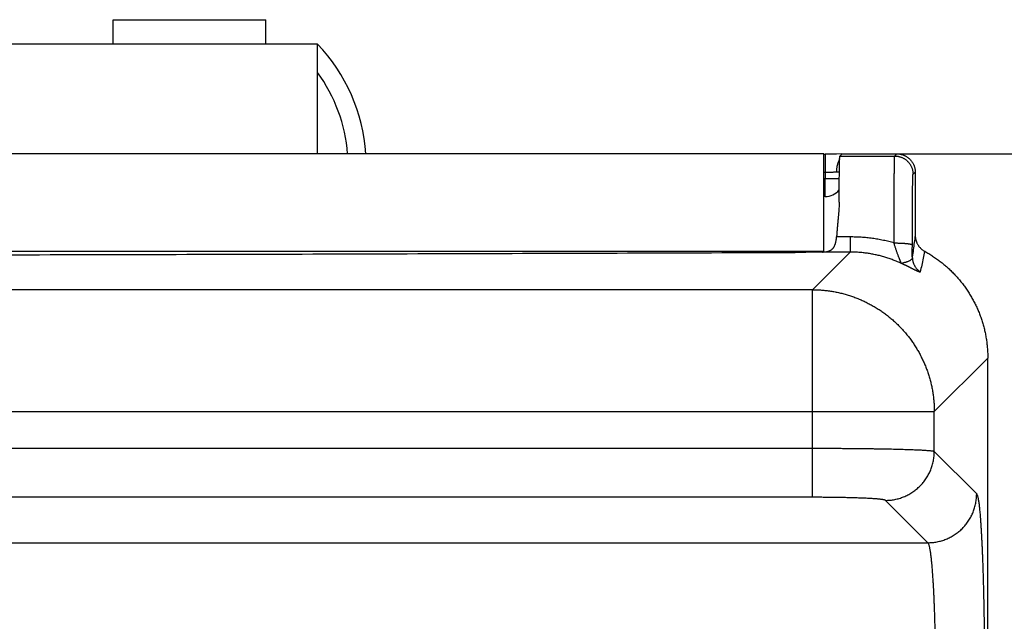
# Model space of a CAD drawing. Header units: inches. Extents: x 0 to 34, y 0 to 22.
# Tile 27 of 152: x 6.6 to 7.4, y 10 to 10.5. Entities that reach past the tile are written whole.
import ezdxf

# ---------------------------------------------------------------- set-up
doc = ezdxf.new("R2010")
doc.units = ezdxf.units.IN
doc.header["$LTSCALE"] = 1.87
doc.header["$MEASUREMENT"] = 0
doc.layers.get('0').update_dxf_attribs({"linetype": 'CONTINUOUS'})
doc.layers.add('DIMENSIONS', color=7, linetype='CONTINUOUS')
doc.styles.get("Standard").update_dxf_attribs({"font": 'txt', "width": 0.8})
doc.dimstyles.new('DIMSTYLE_1', dxfattribs={"dimtxt": 0.125, "dimasz": 0.18, "dimexe": 0.18, "dimexo": 0.0625, "dimgap": 0.09, "dimtad": 0, "dimtih": 1, "dimtoh": 1, "dimdec": 3, "dimzin": 4, "dimdsep": 46, "dimtxsty": 'STANDARD', "dimblk": '_FILLED', "dimblk1": '_FILLED', "dimblk2": '_FILLED', "dimcen": 0.09, "dimadec": 0, "dimazin": 0, "dimtp": 0.01, "dimtm": 0.01, "dimtfac": 1, "dimtdec": 3, "dimtofl": 0, "dimtmove": 0, "dimatfit": 3, "dimldrblk": '_FILLED', "dimfxl": 1, "dimtolj": 1, "dimtzin": 4, "dimarcsym": 0})

# ---------------------------------------------------------------- blocks, each defined once
blk = doc.blocks.new('_FILLED')
at = {"color": 0, "linetype": 'BYBLOCK'}
blk.add_solid([(0, 0), (-1, 0.1736), (-1, -0.1736)], dxfattribs=at)
blk = doc.blocks.new('*D1')
at = {"layer": 'DIMENSIONS', "color": 2, "linetype": 'CONTINUOUS'}
for p, q in [((7.34989, 10.39143), (9.04689, 10.39143)), ((8.92189, 10.39143), (8.92189, 9.22117)), ((8.92189, 6.65543), (8.92189, 8.78367)), ((7.17833, 6.65543), (9.04689, 6.65543))]:
    blk.add_line(p, q, dxfattribs=at)
at = {"layer": 'DIMENSIONS', "color": 2, "linetype": 'CONTINUOUS', "xscale": 0.18, "yscale": 0.18, "zscale": 0.18}
for p, rotation in [((8.92189, 10.39143), 90), ((8.92189, 6.65543), 270)]:
    blk.add_blockref('_FILLED', p, dxfattribs=dict(at, rotation=rotation))
at = {"layer": 'DIMENSIONS', "color": 2, "linetype": 'CONTINUOUS', "width": 0.8}
for s, p in [('3.736', (8.57189, 9.03367)), ('[', (8.57189, 8.84617)), (']', (9.17189, 8.84617)), ('94.89', (8.67189, 8.84617))]:
    blk.add_text(s, height=0.125, dxfattribs=at).set_placement(p)

msp = doc.modelspace()

# ---------------------------------------------------------------- linework, layer by layer
at = {"color": 7, "linetype": 'CONTINUOUS'}
for p, q in [((6.70489, 10.48143), (6.70489, 10.50143)), ((6.70489, 10.50143), (6.82989, 10.50143)), ((6.82989, 10.48143), (6.82989, 10.50143)), ((6.87239, 10.48143), (6.23739, 10.48143)), ((6.87239, 10.39143), (6.87239, 10.48143)), ((7.28739, 10.39143), (4.08839, 10.39143)), ((7.28739, 10.31091), (7.28739, 10.39143)), ((7.28739, 10.39113), (7.28861, 10.39113)), ((7.29101, 10.39114), (7.28861, 10.39113)), ((7.28861, 10.39113), (7.28861, 10.37626)), ((7.30233, 10.39137), (7.29792, 10.39126)), ((7.30059, 10.38963), (7.30239, 10.39143)), ((7.30059, 10.38963), (7.3456, 10.38963)), ((7.30239, 10.39143), (7.34739, 10.39143)), ((7.3456, 10.38963), (7.34739, 10.39143)), ((7.28739, 10.37626), (7.28861, 10.37626)), ((7.28861, 10.37626), (7.28857, 10.3713)), ((7.36059, 10.37463), (7.36239, 10.37643)), ((7.36239, 10.37643), (7.36239, 10.32467)), ((7.28739, 10.3713), (7.28857, 10.3713)), ((7.28857, 10.35643), (7.28857, 10.3713)), ((7.28857, 10.35643), (7.28739, 10.35643)), ((7.30898, 10.32326), (7.29789, 10.32326)), ((7.30898, 10.32326), (7.30898, 10.31086)), ((7.28739, 10.31143), (4.08839, 10.31143)), ((7.27813, 10.28002), (7.30898, 10.31086)), ((7.30898, 10.31086), (7.28636, 10.31086)), ((7.27813, 10.28002), (4.09665, 10.28002)), ((7.27813, 10.10976), (7.27813, 10.28002)), ((7.37804, 10.18012), (7.42189, 10.22397)), ((7.42189, 6.94133), (7.42189, 10.22397)), ((3.99674, 10.18012), (7.37804, 10.18012)), ((7.37804, 10.14722), (7.37804, 10.18012)), ((7.27813, 10.14972), (4.09665, 10.14972)), ((7.41278, 10.11248), (7.37804, 10.14722)), ((7.27813, 10.10976), (4.09665, 10.10976)), ((7.37281, 10.07252), (7.33808, 10.10725)), ((4.00197, 10.07252), (7.37281, 10.07252))]:
    msp.add_line(p, q, dxfattribs=at)
msp.add_lwpolyline([(7.29792, 10.39126), (7.29511, 10.3912), (7.29373, 10.39117), (7.29237, 10.39115), (7.29101, 10.39114)], dxfattribs=at)
for centre, radius, start, end in [((6.76739, 10.38143), 0.145, 3.95457, 43.60282), ((6.76739, 10.38143), 0.13, 4.41173, 36.12893), ((7.28857, 10.37143), 0.015, 270, 320.06144)]:
    msp.add_arc(centre, radius, start, end, dxfattribs=at)
for points, knots in [([(7.30001, 10.35173), (7.30001, 10.35263), (7.30002, 10.35441), (7.30004, 10.35704), (7.30006, 10.3596), (7.30007, 10.36208), (7.30009, 10.36447), (7.30011, 10.36677), (7.30013, 10.36898), (7.30015, 10.37109), (7.30018, 10.3731), (7.3002, 10.37501), (7.30022, 10.37681), (7.30025, 10.37851), (7.30027, 10.38009), (7.30029, 10.38155), (7.30032, 10.3829), (7.30035, 10.38414), (7.30037, 10.38525), (7.3004, 10.38623), (7.30043, 10.38709), (7.30045, 10.38783), (7.30048, 10.38844), (7.30051, 10.38892), (7.30053, 10.38928), (7.30056, 10.38949), (7.30057, 10.38961), (7.30059, 10.38963)], [0, 0, 0, 0, 0.071409, 0.14093, 0.208393, 0.273701, 0.336794, 0.39752, 0.455775, 0.511519, 0.564618, 0.614972, 0.662551, 0.707246, 0.748964, 0.787684, 0.823321, 0.855797, 0.885093, 0.911151, 0.93391, 0.953358, 0.969459, 0.982176, 0.991504, 0.997434, 1, 1, 1, 1]), ([(7.34504, 10.31834), (7.34504, 10.3194), (7.34504, 10.32153), (7.34504, 10.3247), (7.34505, 10.32786), (7.34505, 10.33098), (7.34506, 10.33407), (7.34507, 10.33713), (7.34508, 10.34013), (7.34508, 10.34309), (7.34509, 10.346), (7.34511, 10.34884), (7.34512, 10.35162), (7.34513, 10.35433), (7.34514, 10.35697), (7.34516, 10.35954), (7.34517, 10.36202), (7.34519, 10.36442), (7.3452, 10.36672), (7.34522, 10.36894), (7.34524, 10.37105), (7.34525, 10.37307), (7.34527, 10.37498), (7.34529, 10.37679), (7.34531, 10.37849), (7.34533, 10.38007), (7.34535, 10.38154), (7.34537, 10.38289), (7.34539, 10.38413), (7.34541, 10.38524), (7.34544, 10.38623), (7.34546, 10.38709), (7.34548, 10.38783), (7.3455, 10.38844), (7.34553, 10.38892), (7.34554, 10.38928), (7.34557, 10.38949), (7.34557, 10.38961), (7.3456, 10.38963)], [0, 0, 0, 0, 0.044834, 0.089414, 0.133666, 0.177516, 0.22089, 0.263717, 0.305923, 0.347436, 0.388182, 0.428096, 0.467118, 0.505186, 0.542236, 0.578202, 0.613025, 0.64665, 0.679023, 0.710087, 0.739789, 0.768082, 0.794925, 0.820276, 0.84409, 0.866323, 0.886941, 0.905917, 0.923222, 0.938825, 0.952699, 0.964822, 0.975178, 0.98375, 0.990526, 0.995494, 0.99865, 1, 1, 1, 1]), ([(7.3456, 10.38963), (7.3459, 10.38963), (7.3465, 10.38962), (7.3474, 10.38953), (7.3483, 10.3894), (7.34919, 10.38921), (7.35006, 10.38896), (7.35092, 10.38867), (7.35175, 10.38832), (7.35257, 10.38792), (7.35336, 10.38748), (7.35412, 10.38699), (7.35485, 10.38645), (7.35555, 10.38587), (7.35621, 10.38525), (7.35683, 10.38459), (7.35741, 10.38389), (7.35795, 10.38316), (7.35844, 10.3824), (7.35888, 10.38161), (7.35928, 10.38079), (7.35963, 10.37996), (7.35992, 10.3791), (7.36017, 10.37823), (7.36036, 10.37734), (7.36049, 10.37644), (7.36058, 10.37554), (7.36059, 10.37494), (7.36059, 10.37463)], [0, 0, 0, 0, 0.038461, 0.076922, 0.115383, 0.153844, 0.192305, 0.230767, 0.269228, 0.30769, 0.346152, 0.384614, 0.423076, 0.461538, 0.5, 0.538462, 0.576924, 0.615386, 0.653848, 0.69231, 0.730772, 0.769233, 0.807695, 0.846156, 0.884617, 0.923079, 0.961539, 1, 1, 1, 1]), ([(7.34739, 10.39143), (7.34769, 10.39143), (7.3483, 10.39141), (7.3492, 10.39133), (7.3501, 10.39119), (7.35098, 10.391), (7.35186, 10.39076), (7.35271, 10.39046), (7.35355, 10.39012), (7.35437, 10.38972), (7.35515, 10.38927), (7.35592, 10.38878), (7.35665, 10.38824), (7.35734, 10.38766), (7.358, 10.38704), (7.35862, 10.38638), (7.3592, 10.38569), (7.35974, 10.38496), (7.36023, 10.38419), (7.36068, 10.3834), (7.36108, 10.38259), (7.36142, 10.38175), (7.36172, 10.38089), (7.36196, 10.38002), (7.36215, 10.37913), (7.36229, 10.37824), (7.36237, 10.37734), (7.36239, 10.37673), (7.36239, 10.37643)], [0, 0, 0, 0, 0.038447, 0.076937, 0.115401, 0.153832, 0.192317, 0.230793, 0.269218, 0.307693, 0.346177, 0.384607, 0.423068, 0.461556, 0.5, 0.538444, 0.576932, 0.615393, 0.653823, 0.692307, 0.730782, 0.769207, 0.807683, 0.846168, 0.884599, 0.923063, 0.961553, 1, 1, 1, 1]), ([(7.30042, 10.38699), (7.30037, 10.38692), (7.30019, 10.38661), (7.2999, 10.38607), (7.29954, 10.38533), (7.29922, 10.38456), (7.29893, 10.38376), (7.29866, 10.38293), (7.29843, 10.38208), (7.29823, 10.3812), (7.29807, 10.38031), (7.29794, 10.3794), (7.29784, 10.37847), (7.29778, 10.37755), (7.29777, 10.37692), (7.29777, 10.37661)], [0, 0, 0, 0, 0.024292, 0.097561, 0.172763, 0.249792, 0.328525, 0.40882, 0.49052, 0.573455, 0.657442, 0.742292, 0.827805, 0.913777, 1, 1, 1, 1]), ([(7.28861, 10.37626), (7.28891, 10.37626), (7.2895, 10.37627), (7.29039, 10.37629), (7.29128, 10.37632), (7.29216, 10.37636), (7.29303, 10.37641), (7.29389, 10.37645), (7.29472, 10.3765), (7.29553, 10.37654), (7.29631, 10.37658), (7.29705, 10.3766), (7.29753, 10.37661), (7.29777, 10.37661)], [0, 0, 0, 0, 0.09641, 0.193581, 0.290888, 0.387691, 0.48334, 0.577194, 0.668638, 0.757119, 0.84213, 0.923219, 1, 1, 1, 1]), ([(7.29777, 10.37661), (7.298, 10.37661), (7.29846, 10.37661), (7.29913, 10.37661), (7.29971, 10.37661), (7.30007, 10.37661), (7.30022, 10.37661)], [0, 0, 0, 0, 0.28837, 0.561797, 0.819263, 1, 1, 1, 1]), ([(7.36004, 10.31671), (7.36004, 10.31759), (7.36004, 10.31936), (7.36004, 10.32201), (7.36005, 10.32464), (7.36005, 10.32725), (7.36006, 10.32983), (7.36007, 10.33238), (7.36008, 10.33488), (7.36009, 10.33735), (7.3601, 10.33976), (7.36011, 10.34213), (7.36012, 10.34443), (7.36013, 10.34668), (7.36015, 10.34887), (7.36016, 10.35098), (7.36018, 10.35303), (7.36019, 10.355), (7.36021, 10.35689), (7.36023, 10.3587), (7.36025, 10.36043), (7.36026, 10.36206), (7.36028, 10.36361), (7.3603, 10.36507), (7.36032, 10.36643), (7.36034, 10.36769), (7.36037, 10.36885), (7.36039, 10.36991), (7.36041, 10.37086), (7.36043, 10.37171), (7.36045, 10.37245), (7.36048, 10.37309), (7.3605, 10.37361), (7.36052, 10.37402), (7.36054, 10.37433), (7.36057, 10.37451), (7.36058, 10.37461), (7.36059, 10.37463)], [0, 0, 0, 0, 0.045855, 0.091564, 0.137014, 0.182091, 0.226684, 0.270684, 0.31399, 0.356532, 0.398246, 0.439066, 0.478931, 0.517767, 0.555493, 0.592033, 0.627337, 0.661363, 0.694052, 0.725328, 0.755128, 0.78341, 0.810138, 0.835267, 0.858744, 0.880525, 0.900572, 0.918854, 0.935345, 0.950017, 0.962843, 0.973794, 0.982852, 0.990006, 0.995247, 0.998571, 1, 1, 1, 1]), ([(7.28857, 10.3713), (7.28888, 10.3713), (7.28951, 10.37129), (7.29045, 10.37128), (7.29138, 10.37128), (7.2923, 10.37127), (7.2932, 10.37126), (7.29408, 10.37126), (7.29495, 10.37125), (7.29579, 10.37125), (7.2966, 10.37125), (7.29738, 10.37125), (7.29812, 10.37124), (7.29882, 10.37124), (7.29949, 10.37124), (7.29993, 10.37124), (7.30015, 10.37124), (7.30016, 10.37124)], [0, 0, 0, 0, 0.081297, 0.162274, 0.242609, 0.321987, 0.400094, 0.476622, 0.551269, 0.62374, 0.69375, 0.761022, 0.825291, 0.886303, 0.943817, 0.997607, 1, 1, 1, 1]), ([(7.30001, 10.35173), (7.3, 10.35094), (7.29997, 10.3493), (7.29986, 10.34678), (7.29969, 10.34412), (7.29947, 10.34134), (7.29922, 10.33845), (7.29894, 10.33548), (7.29865, 10.33246), (7.29838, 10.3294), (7.29812, 10.32633), (7.29796, 10.32428), (7.29789, 10.32326)], [0, 0, 0, 0, 0.082937, 0.171567, 0.265253, 0.363298, 0.465093, 0.569792, 0.676482, 0.784394, 0.892575, 1, 1, 1, 1]), ([(7.28636, 10.31086), (7.28673, 10.31088), (7.28744, 10.31091), (7.28845, 10.311), (7.28939, 10.31113), (7.29026, 10.3113), (7.29106, 10.31151), (7.29179, 10.31176), (7.29247, 10.31206), (7.29309, 10.31239), (7.29365, 10.31276), (7.29417, 10.31317), (7.29465, 10.31362), (7.29508, 10.3141), (7.29548, 10.31462), (7.29584, 10.31518), (7.29616, 10.31577), (7.29645, 10.31639), (7.29672, 10.31705), (7.29695, 10.31774), (7.29716, 10.31846), (7.29734, 10.3192), (7.2975, 10.31997), (7.29763, 10.32077), (7.29774, 10.32158), (7.29783, 10.32242), (7.29788, 10.32298), (7.29789, 10.32326)], [0, 0, 0, 0, 0.056876, 0.109627, 0.158562, 0.204147, 0.246725, 0.286683, 0.32454, 0.360695, 0.395561, 0.429638, 0.463257, 0.496708, 0.530371, 0.56451, 0.599272, 0.634842, 0.671426, 0.709034, 0.747653, 0.787393, 0.828189, 0.869894, 0.912506, 0.95594, 1, 1, 1, 1]), ([(7.34504, 10.31834), (7.34359, 10.31874), (7.34068, 10.3195), (7.33627, 10.3205), (7.3318, 10.32135), (7.32729, 10.32204), (7.32274, 10.32259), (7.31816, 10.32298), (7.31357, 10.32321), (7.31051, 10.32326), (7.30898, 10.32326)], [0, 0, 0, 0, 0.123174, 0.247148, 0.371782, 0.496944, 0.622499, 0.748297, 0.874183, 1, 1, 1, 1]), ([(7.35111, 10.30149), (7.35109, 10.30152), (7.35106, 10.30159), (7.35101, 10.3017), (7.35093, 10.30187), (7.35084, 10.30208), (7.35073, 10.30233), (7.35059, 10.30265), (7.35044, 10.30301), (7.35025, 10.30345), (7.35004, 10.30394), (7.3498, 10.30451), (7.34954, 10.30515), (7.34926, 10.30586), (7.34895, 10.30664), (7.34862, 10.3075), (7.34827, 10.30842), (7.34791, 10.3094), (7.34754, 10.31044), (7.34717, 10.31151), (7.34679, 10.31262), (7.34642, 10.31375), (7.34606, 10.31489), (7.34571, 10.31604), (7.34537, 10.31719), (7.34515, 10.31796), (7.34504, 10.31834)], [0, 0, 0, 0, 0.004735, 0.012066, 0.021981, 0.034627, 0.050277, 0.069151, 0.091494, 0.117595, 0.147757, 0.18211, 0.22063, 0.263295, 0.310192, 0.361356, 0.416484, 0.475097, 0.536623, 0.60041, 0.665855, 0.732415, 0.799573, 0.866866, 0.933828, 1, 1, 1, 1]), ([(7.34504, 10.31834), (7.34534, 10.31834), (7.34594, 10.31833), (7.34683, 10.31832), (7.34772, 10.31831), (7.3486, 10.31829), (7.34947, 10.31826), (7.35032, 10.31823), (7.35115, 10.31819), (7.35196, 10.31815), (7.35275, 10.3181), (7.35351, 10.31804), (7.35423, 10.31799), (7.35493, 10.31792), (7.35558, 10.31786), (7.3562, 10.31778), (7.35678, 10.31771), (7.35732, 10.31763), (7.35781, 10.31755), (7.35826, 10.31746), (7.35866, 10.31738), (7.35901, 10.31729), (7.35931, 10.3172), (7.35956, 10.3171), (7.35976, 10.31701), (7.3599, 10.31691), (7.36, 10.31682), (7.36003, 10.31674), (7.36004, 10.31671)], [0, 0, 0, 0, 0.059035, 0.117836, 0.17622, 0.233979, 0.290905, 0.346794, 0.401448, 0.454673, 0.506279, 0.556085, 0.603916, 0.649603, 0.692988, 0.73392, 0.772258, 0.807875, 0.840652, 0.870488, 0.897293, 0.920998, 0.941558, 0.958959, 0.97324, 0.984536, 0.993187, 1, 1, 1, 1]), ([(7.36239, 10.32467), (7.36211, 10.32268), (7.36157, 10.31872), (7.36078, 10.31281), (7.36027, 10.30888), (7.36001, 10.30693)], [0, 0, 0, 0, 0.336315, 0.669684, 1, 1, 1, 1]), ([(7.36239, 10.32467), (7.36239, 10.32437), (7.36241, 10.32377), (7.36249, 10.32289), (7.36262, 10.322), (7.3628, 10.32113), (7.36304, 10.32027), (7.36332, 10.31942), (7.36366, 10.31859), (7.36404, 10.31779), (7.36447, 10.31701), (7.36495, 10.31625), (7.36547, 10.31553), (7.36603, 10.31484), (7.36663, 10.31418), (7.36727, 10.31356), (7.36795, 10.31298), (7.36866, 10.31244), (7.36939, 10.31194), (7.36991, 10.31164), (7.37017, 10.3115)], [0, 0, 0, 0, 0.055633, 0.11131, 0.166931, 0.222543, 0.278194, 0.333785, 0.389363, 0.444977, 0.500528, 0.556065, 0.611637, 0.667144, 0.722637, 0.778165, 0.83363, 0.889082, 0.944572, 1, 1, 1, 1]), ([(4.10213, 10.31066), (4.14797, 10.31048), (4.23969, 10.31014), (4.37731, 10.30968), (4.51501, 10.30927), (4.65277, 10.3089), (4.7906, 10.30857), (4.92848, 10.3083), (5.0664, 10.30806), (5.20436, 10.30788), (5.34235, 10.30774), (5.48036, 10.30765), (5.61838, 10.3076), (5.7564, 10.3076), (5.89442, 10.30765), (6.03243, 10.30774), (6.17042, 10.30788), (6.30838, 10.30806), (6.4463, 10.3083), (6.58418, 10.30857), (6.72201, 10.3089), (6.85977, 10.30927), (6.99747, 10.30968), (7.13509, 10.31014), (7.2268, 10.31048), (7.27265, 10.31066)], [0, 0, 0, 0, 0.04338, 0.086787, 0.130218, 0.173671, 0.217142, 0.260631, 0.304133, 0.347647, 0.39117, 0.4347, 0.478233, 0.521767, 0.5653, 0.60883, 0.652353, 0.695867, 0.739369, 0.782858, 0.826329, 0.869782, 0.913213, 0.95662, 1, 1, 1, 1]), ([(7.28636, 10.31086), (7.28595, 10.31085), (7.2851, 10.31083), (7.28382, 10.3108), (7.28251, 10.31077), (7.28116, 10.31075), (7.27979, 10.31072), (7.27839, 10.3107), (7.27698, 10.31069), (7.27555, 10.31067), (7.2741, 10.31066), (7.27314, 10.31066), (7.27265, 10.31066)], [0, 0, 0, 0, 0.090991, 0.184627, 0.280609, 0.378807, 0.478909, 0.580707, 0.683988, 0.788423, 0.893873, 1, 1, 1, 1]), ([(7.35111, 10.30149), (7.35, 10.30201), (7.34777, 10.303), (7.34436, 10.30437), (7.34091, 10.30561), (7.33742, 10.30673), (7.3339, 10.30771), (7.33036, 10.30856), (7.3268, 10.30928), (7.32323, 10.30986), (7.31965, 10.31031), (7.31608, 10.31063), (7.31253, 10.31082), (7.31016, 10.31086), (7.30898, 10.31086)], [0, 0, 0, 0, 0.084446, 0.168777, 0.253035, 0.33717, 0.421137, 0.504888, 0.588374, 0.671547, 0.754353, 0.836734, 0.918636, 1, 1, 1, 1]), ([(7.36001, 10.30693), (7.36001, 10.30737), (7.36002, 10.30827), (7.36002, 10.30963), (7.36003, 10.31101), (7.36003, 10.31241), (7.36003, 10.31382), (7.36003, 10.31526), (7.36004, 10.31622), (7.36004, 10.31671)], [0, 0, 0, 0, 0.136676, 0.275633, 0.416713, 0.559801, 0.704785, 0.851557, 1, 1, 1, 1]), ([(7.37017, 10.3115), (7.36975, 10.3096), (7.36893, 10.30583), (7.36772, 10.30018), (7.36694, 10.29643), (7.36656, 10.29457)], [0, 0, 0, 0, 0.336396, 0.669883, 1, 1, 1, 1]), ([(7.37017, 10.3115), (7.37128, 10.31089), (7.37348, 10.30962), (7.37671, 10.3076), (7.37985, 10.30545), (7.38292, 10.30319), (7.38589, 10.30081), (7.38877, 10.29832), (7.39156, 10.29572), (7.39424, 10.29302), (7.39682, 10.29022), (7.39929, 10.28732), (7.40164, 10.28433), (7.40388, 10.28125), (7.40601, 10.27809), (7.40801, 10.27484), (7.40988, 10.27153), (7.41163, 10.26814), (7.41325, 10.26469), (7.41473, 10.26119), (7.41608, 10.25762), (7.4173, 10.25401), (7.41837, 10.25035), (7.41931, 10.24666), (7.4201, 10.24293), (7.42075, 10.23917), (7.42126, 10.23539), (7.42162, 10.23159), (7.42184, 10.22778), (7.42189, 10.22524), (7.42189, 10.22397)], [0, 0, 0, 0, 0.035694, 0.071407, 0.10711, 0.14279, 0.17849, 0.214195, 0.24988, 0.285565, 0.32127, 0.356968, 0.392647, 0.428349, 0.464059, 0.499752, 0.535447, 0.571166, 0.606881, 0.642579, 0.678303, 0.714037, 0.749757, 0.785481, 0.821231, 0.856979, 0.892711, 0.928471, 0.964242, 1, 1, 1, 1]), ([(7.36001, 10.30693), (7.36, 10.30652), (7.35988, 10.30574), (7.35932, 10.30477), (7.35855, 10.30406), (7.35765, 10.30352), (7.35665, 10.30309), (7.35562, 10.30274), (7.3546, 10.30245), (7.35364, 10.30218), (7.35273, 10.30195), (7.35187, 10.30183), (7.35137, 10.30148), (7.3511, 10.30149)], [0, 0, 0, 0, 0.10969, 0.203889, 0.294538, 0.387588, 0.484595, 0.582815, 0.678354, 0.768138, 0.851339, 0.927619, 1, 1, 1, 1]), ([(7.36656, 10.29457), (7.36655, 10.29453), (7.3665, 10.29446), (7.36635, 10.29443), (7.36616, 10.29445), (7.3659, 10.2945), (7.36558, 10.2946), (7.3652, 10.29475), (7.36476, 10.29493), (7.36427, 10.29515), (7.36373, 10.2954), (7.36313, 10.29568), (7.3625, 10.29599), (7.36182, 10.29633), (7.3611, 10.29668), (7.36038, 10.29705), (7.35965, 10.29741), (7.35895, 10.29776), (7.35828, 10.29809), (7.35766, 10.2984), (7.35709, 10.29868), (7.35656, 10.29893), (7.35608, 10.29917), (7.35563, 10.29938), (7.35522, 10.29958), (7.35485, 10.29976), (7.3545, 10.29992), (7.35418, 10.30007), (7.35389, 10.30021), (7.35361, 10.30034), (7.35336, 10.30046), (7.35313, 10.30056), (7.35292, 10.30066), (7.35272, 10.30075), (7.35254, 10.30084), (7.35236, 10.30092), (7.35218, 10.301), (7.352, 10.30108), (7.35183, 10.30116), (7.35168, 10.30123), (7.35154, 10.3013), (7.35141, 10.30135), (7.3513, 10.3014), (7.3512, 10.30145), (7.35114, 10.30148), (7.35111, 10.30149)], [0, 0, 0, 0, 0.006175, 0.013912, 0.025211, 0.040631, 0.060269, 0.084065, 0.111875, 0.143485, 0.178652, 0.217145, 0.258804, 0.303442, 0.350349, 0.398451, 0.446477, 0.493006, 0.53667, 0.577065, 0.614286, 0.648537, 0.679968, 0.708772, 0.735202, 0.759493, 0.781828, 0.802413, 0.821482, 0.839244, 0.855671, 0.870632, 0.884093, 0.896413, 0.908061, 0.919517, 0.9311, 0.942785, 0.954127, 0.964258, 0.973011, 0.980844, 0.987971, 0.994472, 1, 1, 1, 1]), ([(7.36001, 10.30693), (7.36001, 10.30662), (7.36003, 10.30602), (7.36012, 10.30511), (7.36025, 10.30421), (7.36045, 10.30332), (7.36069, 10.30245), (7.36099, 10.30159), (7.36134, 10.30075), (7.36174, 10.29993), (7.36219, 10.29914), (7.36269, 10.29838), (7.36323, 10.29765), (7.36382, 10.29696), (7.36445, 10.2963), (7.36511, 10.29568), (7.36582, 10.2951), (7.36631, 10.29474), (7.36656, 10.29457)], [0, 0, 0, 0, 0.062419, 0.124869, 0.187326, 0.249791, 0.312263, 0.374743, 0.437231, 0.499727, 0.562231, 0.624743, 0.687265, 0.749795, 0.812334, 0.874881, 0.937437, 1, 1, 1, 1]), ([(7.27813, 10.28002), (7.27938, 10.28002), (7.28187, 10.27997), (7.28559, 10.27975), (7.28931, 10.2794), (7.29301, 10.2789), (7.29669, 10.27827), (7.30034, 10.2775), (7.30397, 10.2766), (7.30755, 10.27556), (7.3111, 10.27439), (7.3146, 10.27308), (7.31805, 10.27165), (7.32144, 10.27009), (7.32478, 10.2684), (7.32804, 10.26659), (7.33124, 10.26466), (7.33437, 10.26261), (7.33741, 10.26045), (7.34038, 10.25817), (7.34325, 10.25579), (7.34604, 10.2533), (7.34873, 10.25071), (7.35132, 10.24802), (7.35381, 10.24523), (7.3562, 10.24235), (7.35847, 10.23939), (7.36063, 10.23634), (7.36268, 10.23322), (7.36461, 10.23002), (7.36642, 10.22675), (7.36811, 10.22342), (7.36967, 10.22003), (7.3711, 10.21658), (7.37241, 10.21308), (7.37358, 10.20953), (7.37462, 10.20594), (7.37552, 10.20232), (7.37629, 10.19867), (7.37692, 10.19499), (7.37741, 10.19129), (7.37777, 10.18757), (7.37798, 10.18385), (7.37804, 10.18136), (7.37804, 10.18012)], [0, 0, 0, 0, 0.023797, 0.047596, 0.071396, 0.095198, 0.119002, 0.142807, 0.166614, 0.190423, 0.214232, 0.238043, 0.261855, 0.285669, 0.309483, 0.333299, 0.357115, 0.380932, 0.404749, 0.428567, 0.452386, 0.476204, 0.500023, 0.523842, 0.54766, 0.571478, 0.595297, 0.619114, 0.642931, 0.666747, 0.690562, 0.714376, 0.73819, 0.762002, 0.785812, 0.809621, 0.833428, 0.857235, 0.881042, 0.904846, 0.928644, 0.952434, 0.976219, 1, 1, 1, 1]), ([(7.37804, 10.14722), (7.37796, 10.14726), (7.37776, 10.14733), (7.37737, 10.14743), (7.37684, 10.14753), (7.37616, 10.14762), (7.37535, 10.14772), (7.37439, 10.14781), (7.37329, 10.14791), (7.37205, 10.148), (7.37067, 10.1481), (7.36916, 10.14819), (7.36752, 10.14828), (7.36575, 10.14836), (7.36385, 10.14845), (7.36182, 10.14854), (7.35967, 10.14862), (7.35741, 10.1487), (7.35503, 10.14878), (7.35253, 10.14885), (7.34993, 10.14893), (7.34723, 10.149), (7.34442, 10.14906), (7.34152, 10.14913), (7.33853, 10.14919), (7.33545, 10.14925), (7.33229, 10.1493), (7.32904, 10.14936), (7.32572, 10.14941), (7.32234, 10.14945), (7.31888, 10.14949), (7.31537, 10.14953), (7.3118, 10.14957), (7.30819, 10.1496), (7.30453, 10.14963), (7.30083, 10.14965), (7.2971, 10.14967), (7.29334, 10.14969), (7.28956, 10.1497), (7.28576, 10.14971), (7.28195, 10.14972), (7.27941, 10.14972), (7.27813, 10.14972)], [0, 0, 0, 0, 0.002595, 0.006573, 0.011965, 0.018778, 0.027008, 0.036648, 0.047687, 0.060109, 0.073899, 0.089036, 0.105501, 0.123271, 0.142317, 0.162608, 0.184107, 0.206786, 0.230615, 0.255568, 0.281604, 0.308679, 0.336747, 0.365769, 0.395707, 0.426522, 0.458176, 0.490631, 0.52384, 0.557749, 0.592302, 0.627443, 0.663125, 0.6993, 0.735914, 0.772912, 0.810237, 0.847839, 0.885668, 0.923673, 0.961801, 1, 1, 1, 1]), ([(7.33808, 10.10725), (7.33871, 10.10725), (7.33998, 10.10729), (7.34187, 10.10743), (7.34376, 10.10765), (7.34563, 10.10797), (7.34749, 10.10838), (7.34933, 10.10887), (7.35114, 10.10946), (7.35292, 10.11012), (7.35466, 10.11087), (7.35637, 10.11171), (7.35804, 10.11262), (7.35967, 10.11361), (7.36124, 10.11468), (7.36276, 10.11582), (7.36423, 10.11703), (7.36564, 10.11831), (7.36698, 10.11965), (7.36826, 10.12106), (7.36947, 10.12253), (7.37061, 10.12405), (7.37168, 10.12562), (7.37267, 10.12725), (7.37358, 10.12892), (7.37442, 10.13063), (7.37517, 10.13237), (7.37584, 10.13415), (7.37642, 10.13597), (7.37691, 10.1378), (7.37732, 10.13966), (7.37764, 10.14153), (7.37787, 10.14342), (7.378, 10.14532), (7.37804, 10.14658), (7.37804, 10.14722)], [0, 0, 0, 0, 0.030286, 0.060574, 0.090865, 0.121159, 0.151456, 0.181754, 0.212056, 0.242359, 0.272665, 0.302972, 0.333281, 0.363591, 0.393903, 0.424215, 0.454528, 0.484842, 0.515155, 0.545469, 0.575782, 0.606094, 0.636406, 0.666716, 0.697025, 0.727332, 0.757638, 0.787942, 0.818243, 0.848542, 0.878839, 0.909133, 0.939425, 0.969714, 1, 1, 1, 1]), ([(7.33808, 10.10725), (7.33803, 10.1073), (7.33788, 10.10738), (7.33761, 10.10749), (7.33723, 10.1076), (7.33674, 10.1077), (7.33615, 10.10781), (7.33545, 10.10792), (7.33465, 10.10802), (7.33375, 10.10812), (7.33275, 10.10823), (7.33165, 10.10832), (7.33045, 10.10842), (7.32916, 10.10852), (7.32778, 10.10861), (7.32631, 10.1087), (7.32475, 10.10879), (7.32311, 10.10887), (7.32139, 10.10896), (7.31959, 10.10903), (7.31772, 10.10911), (7.31577, 10.10918), (7.31376, 10.10925), (7.31168, 10.10931), (7.30955, 10.10937), (7.30735, 10.10943), (7.3051, 10.10948), (7.30281, 10.10953), (7.30047, 10.10957), (7.29809, 10.10961), (7.29568, 10.10964), (7.29324, 10.10967), (7.29077, 10.1097), (7.28827, 10.10972), (7.28575, 10.10974), (7.28322, 10.10975), (7.28068, 10.10976), (7.27898, 10.10976), (7.27813, 10.10976)], [0, 0, 0, 0, 0.003325, 0.00822, 0.014795, 0.023088, 0.033102, 0.044824, 0.058236, 0.073323, 0.090068, 0.108451, 0.128443, 0.149999, 0.173067, 0.197598, 0.223558, 0.250916, 0.27962, 0.309611, 0.34083, 0.373224, 0.406745, 0.441337, 0.476938, 0.513485, 0.550905, 0.589123, 0.628065, 0.66766, 0.707837, 0.748531, 0.78968, 0.831224, 0.873098, 0.915232, 0.957556, 1, 1, 1, 1]), ([(7.37281, 10.07252), (7.37345, 10.07252), (7.37471, 10.07255), (7.37661, 10.07269), (7.3785, 10.07292), (7.38037, 10.07324), (7.38223, 10.07364), (7.38406, 10.07414), (7.38587, 10.07472), (7.38766, 10.07539), (7.3894, 10.07614), (7.39111, 10.07697), (7.39278, 10.07788), (7.3944, 10.07887), (7.39598, 10.07994), (7.3975, 10.08108), (7.39897, 10.08229), (7.40037, 10.08357), (7.40172, 10.08492), (7.403, 10.08632), (7.40421, 10.08779), (7.40535, 10.08931), (7.40642, 10.09089), (7.40741, 10.09251), (7.40832, 10.09418), (7.40916, 10.09589), (7.40991, 10.09764), (7.41057, 10.09942), (7.41115, 10.10123), (7.41165, 10.10306), (7.41206, 10.10492), (7.41237, 10.10679), (7.4126, 10.10868), (7.41274, 10.11058), (7.41277, 10.11184), (7.41278, 10.11248)], [0, 0, 0, 0, 0.030286, 0.060575, 0.090866, 0.12116, 0.151457, 0.181756, 0.212057, 0.242361, 0.272666, 0.302974, 0.333283, 0.363593, 0.393904, 0.424217, 0.45453, 0.484843, 0.515156, 0.54547, 0.575783, 0.606095, 0.636406, 0.666717, 0.697026, 0.727333, 0.757638, 0.787942, 0.818243, 0.848543, 0.878839, 0.909133, 0.939425, 0.969714, 1, 1, 1, 1]), ([(7.41278, 10.11248), (7.41287, 10.11238), (7.41304, 10.11212), (7.41326, 10.11161), (7.41349, 10.11093), (7.41371, 10.11007), (7.41393, 10.10904), (7.41415, 10.10782), (7.41437, 10.10644), (7.41459, 10.10488), (7.41481, 10.10315), (7.41502, 10.10125), (7.41523, 10.09918), (7.41544, 10.09695), (7.41564, 10.09456), (7.41584, 10.092), (7.41604, 10.0893), (7.41623, 10.08643), (7.41642, 10.08342), (7.4166, 10.08026), (7.41678, 10.07696), (7.41696, 10.07352), (7.41713, 10.06995), (7.41729, 10.06625), (7.41745, 10.06242), (7.4176, 10.05847), (7.41774, 10.0544), (7.41788, 10.05022), (7.41802, 10.04594), (7.41814, 10.04155), (7.41826, 10.03707), (7.41838, 10.03249), (7.41848, 10.02783), (7.41858, 10.02308), (7.41867, 10.01827), (7.41876, 10.01338), (7.41884, 10.00843), (7.41891, 10.00342), (7.41897, 9.99836), (7.41903, 9.99325), (7.41907, 9.9881), (7.41911, 9.98292), (7.41914, 9.97771), (7.41917, 9.97248), (7.41919, 9.96723), (7.41919, 9.96198), (7.41919, 9.95672), (7.41919, 9.95146), (7.41917, 9.9462), (7.41915, 9.94097), (7.41912, 9.93576), (7.41908, 9.93058), (7.41903, 9.92545), (7.419, 9.92204), (7.41898, 9.92035)], [0, 0, 0, 0, 0.002036, 0.004882, 0.008595, 0.013199, 0.018702, 0.025104, 0.032399, 0.04058, 0.04964, 0.059573, 0.070367, 0.08201, 0.094489, 0.107789, 0.121897, 0.136798, 0.152479, 0.16892, 0.186099, 0.203991, 0.222571, 0.241824, 0.261732, 0.282277, 0.30343, 0.325161, 0.347441, 0.370245, 0.393551, 0.417335, 0.441569, 0.466222, 0.491265, 0.516666, 0.542396, 0.568424, 0.594721, 0.621258, 0.648007, 0.674938, 0.702015, 0.729201, 0.756458, 0.783761, 0.811087, 0.838416, 0.865711, 0.892925, 0.920008, 0.946913, 0.973591, 1, 1, 1, 1]), ([(7.37882, 9.99812), (7.37879, 9.99942), (7.37873, 10.00199), (7.37864, 10.00582), (7.37853, 10.00958), (7.37842, 10.01328), (7.3783, 10.0169), (7.37817, 10.02044), (7.37803, 10.02391), (7.37789, 10.02729), (7.37773, 10.03057), (7.37758, 10.03376), (7.37741, 10.03685), (7.37724, 10.03984), (7.37706, 10.04271), (7.37688, 10.04547), (7.37669, 10.04812), (7.37649, 10.05065), (7.37629, 10.05305), (7.37608, 10.05533), (7.37587, 10.05747), (7.37566, 10.05949), (7.37544, 10.06136), (7.37521, 10.0631), (7.37499, 10.0647), (7.37476, 10.06616), (7.37452, 10.06747), (7.37429, 10.06863), (7.37405, 10.06965), (7.37381, 10.07052), (7.37358, 10.07124), (7.37334, 10.07181), (7.3731, 10.07223), (7.37291, 10.07244), (7.37281, 10.07252)], [0, 0, 0, 0, 0.051936, 0.103075, 0.153359, 0.202725, 0.251113, 0.29847, 0.344751, 0.389904, 0.433849, 0.476506, 0.517816, 0.55773, 0.596201, 0.633181, 0.668622, 0.702471, 0.73468, 0.765203, 0.794001, 0.821035, 0.846272, 0.869681, 0.891235, 0.91091, 0.928686, 0.94455, 0.958491, 0.970508, 0.980609, 0.988825, 0.99523, 1, 1, 1, 1])]:
    msp.add_open_spline(points, degree=3, knots=knots, dxfattribs=at)

# ---------------------------------------------------------------- dimensions: what is measured, and where the dimension line sits
at = {"layer": 'DIMENSIONS', "color": 2, "linetype": 'CONTINUOUS'}
dim = msp.add_linear_dim(base=(8.92189, 6.65543), p1=(7.34989, 10.39143), p2=(7.17833, 6.65543), angle=270, dimstyle='DIMSTYLE_1', dxfattribs=at)
dim.commit()
dim.dimension.update_dxf_attribs({"geometry": '*D1', "text_midpoint": (8.92189, 9.00242), "dimtype": 160})

doc.saveas('drawing.dxf')
